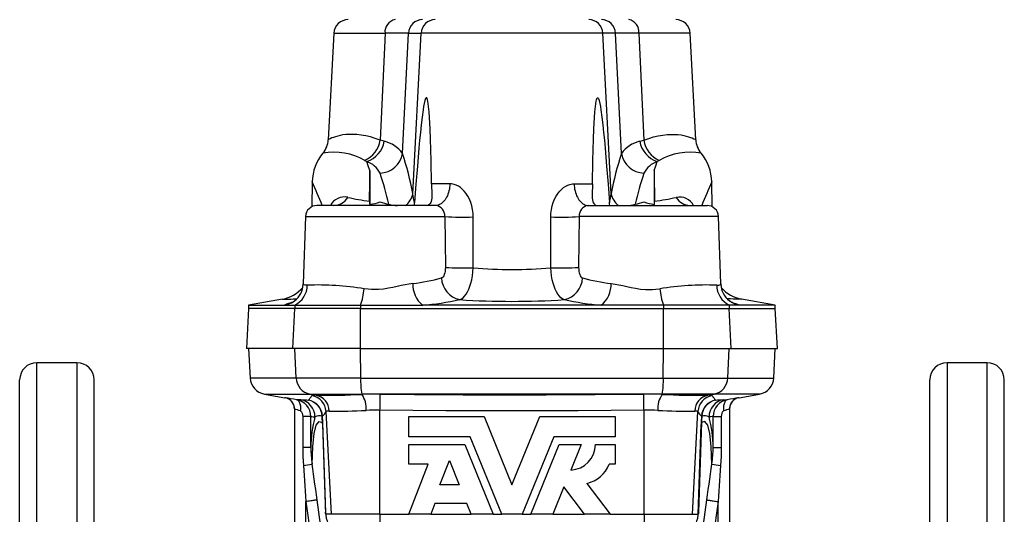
# Model space of a CAD drawing. Extents: x 91 to 718, y -24 to 606.
# Tile 3 of 5: x 108 to 280, y 330 to 416. Entities that reach past the tile are written whole.
import ezdxf

# ---------------------------------------------------------------- set-up
doc = ezdxf.new("R2010")
doc.units = 0
doc.layers.get('0').update_dxf_attribs({"linetype": 'CONTINUOUS'})

msp = doc.modelspace()

# ---------------------------------------------------------------- linework, layer by layer
at = {"color": 7, "linetype": 'CONTINUOUS'}
for p, q in [((162.71, 413.76), (161.73, 395.13)), ((162.71, 413.76), (171.66, 413.76)), ((171.66, 413.76), (170.82, 395.06)), ((174.72, 392.72), (175.74, 413.76)), ((175.74, 413.76), (177.96, 413.76)), ((176.51, 385.69), (177.96, 413.76)), ((209.71, 413.76), (177.96, 413.76)), ((211.16, 385.69), (209.71, 413.76)), ((211.93, 413.76), (209.71, 413.76)), ((212.95, 392.72), (211.93, 413.76)), ((216.01, 413.76), (216.85, 395.06)), ((224.96, 413.76), (216.01, 413.76)), ((225.94, 395.13), (224.96, 413.76)), ((171.52, 394.85), (170.82, 395.06)), ((216.15, 394.85), (216.85, 395.06)), ((160.89, 392.88), (160.8, 392.77)), ((160.89, 392.88), (160.8, 392.77)), ((160.8, 392.77), (160.81, 392.77)), ((160.8, 392.77), (160.81, 392.77)), ((226.86, 392.77), (226.86, 392.77)), ((226.86, 392.77), (226.86, 392.77)), ((168.1, 391.51), (168.47, 391.31)), ((219.57, 391.51), (219.2, 391.31)), ((169, 389.75), (169, 383.81)), ((218.67, 389.75), (218.67, 383.81)), ((158.94, 387.77), (158.86, 383.41)), ((182.99, 387.42), (179.77, 387.42)), ((204.68, 387.42), (207.9, 387.42)), ((228.81, 383.41), (228.73, 387.77)), ((180.51, 383.63), (159.77, 383.63)), ((162.73, 383.63), (162.73, 383.63)), ((207.16, 383.63), (227.9, 383.63)), ((224.94, 383.63), (224.94, 383.63)), ((224.94, 383.63), (224.94, 383.63)), ((224.94, 383.63), (224.94, 383.63)), ((157.77, 381.7), (157.36, 369.91)), ((157.77, 381.7), (182.09, 381.7)), ((182.09, 381.7), (182.19, 372.81)), ((187.06, 372.74), (187.06, 381.63)), ((200.6, 372.74), (200.61, 381.63)), ((205.58, 381.7), (205.48, 372.81)), ((229.9, 381.7), (205.58, 381.7)), ((230.31, 369.91), (229.9, 381.7)), ((153.72, 367.23), (147.83, 366.19)), ((155.53, 366.74), (154.42, 366.35)), ((232.14, 366.74), (233.25, 366.35)), ((239.83, 366.19), (233.95, 367.23)), ((147.83, 365.63), (147.47, 358.63)), ((147.83, 366.19), (147.83, 365.63)), ((147.83, 366.19), (154.08, 366.19)), ((155.89, 365.63), (147.83, 365.63)), ((154.08, 366.19), (155.89, 366.19)), ((155.54, 358.63), (155.89, 365.63)), ((155.89, 366.19), (167.38, 366.19)), ((155.89, 366.19), (155.89, 365.63)), ((167.38, 365.63), (155.89, 365.63)), ((167.36, 358.63), (167.38, 365.63)), ((167.38, 366.19), (178.23, 366.19)), ((167.38, 366.19), (167.38, 365.63)), ((167.38, 365.63), (220.29, 365.63)), ((209.44, 366.19), (178.23, 366.19)), ((220.29, 366.19), (209.44, 366.19)), ((231.78, 366.19), (220.29, 366.19)), ((220.29, 366.19), (220.29, 365.63)), ((220.29, 365.63), (231.78, 365.63)), ((220.31, 358.63), (220.29, 365.63)), ((233.59, 366.19), (231.78, 366.19)), ((231.78, 366.19), (231.78, 365.63)), ((231.78, 365.63), (239.83, 365.63)), ((232.13, 358.63), (231.78, 365.63)), ((239.83, 366.19), (233.59, 366.19)), ((239.83, 365.63), (239.83, 366.19)), ((240.2, 358.63), (239.83, 365.63)), ((155.54, 358.63), (147.47, 358.63)), ((147.83, 358.63), (148.11, 353.44)), ((167.36, 358.63), (155.54, 358.63)), ((156.15, 353.44), (155.89, 358.63)), ((167.36, 358.63), (220.31, 358.63)), ((167.4, 353.44), (167.38, 358.63)), ((220.27, 353.44), (220.29, 358.63)), ((220.31, 358.63), (232.13, 358.63)), ((231.52, 353.44), (231.78, 358.63)), ((232.13, 358.63), (240.2, 358.63)), ((239.56, 353.44), (239.83, 358.63)), ((117.83, 356.13), (110.83, 356.13)), ((110.83, 191.13), (110.83, 356.13)), ((117.83, 356.13), (117.83, 209.77)), ((276.83, 356.13), (269.83, 356.13)), ((269.83, 356.13), (269.83, 209.77)), ((276.83, 191.13), (276.83, 356.13)), ((107.83, 194.13), (107.83, 353.13)), ((120.83, 212.09), (120.83, 353.13)), ((156.15, 353.44), (148.11, 353.44)), ((167.4, 353.44), (156.15, 353.44)), ((167.4, 353.44), (220.27, 353.44)), ((220.27, 353.44), (231.52, 353.44)), ((231.52, 353.44), (239.56, 353.44)), ((266.83, 212.09), (266.83, 353.13)), ((279.83, 194.13), (279.83, 353.13)), ((150.58, 350.64), (154.18, 350.01)), ((150.58, 350.64), (158.53, 350.64)), ((154.18, 350.01), (154.18, 350.01)), ((158.23, 349.59), (158.25, 349.59)), ((158.53, 350.64), (167.59, 350.64)), ((159.6, 350.44), (158.53, 350.64)), ((220.08, 350.64), (167.59, 350.64)), ((167.61, 350.59), (167.59, 350.64)), ((220.06, 350.59), (220.08, 350.64)), ((229.14, 350.64), (220.08, 350.64)), ((228.07, 350.44), (229.14, 350.64)), ((237.09, 350.64), (229.14, 350.64)), ((229.44, 349.59), (229.42, 349.59)), ((233.49, 350.01), (237.09, 350.64)), ((233.49, 350.01), (233.49, 350.01)), ((155.83, 348.04), (155.83, 315.18)), ((162.3, 329.61), (161.36, 347.59)), ((170.77, 329.61), (170.77, 347.83)), ((216.9, 329.61), (216.9, 347.83)), ((225.37, 329.61), (226.31, 347.59)), ((231.83, 348.04), (231.83, 315.18)), ((158.71, 346.7), (157.27, 346.7)), ((157.27, 346.7), (157.27, 341.27)), ((158.71, 341.27), (158.71, 346.7)), ((160.72, 346.8), (160.68, 346.77)), ((175.83, 346.73), (188.95, 346.73)), ((175.83, 343.18), (175.83, 346.73)), ((188.95, 346.73), (193.83, 334.75)), ((193.83, 334.75), (198.72, 346.73)), ((198.72, 346.73), (211.83, 346.73)), ((211.83, 346.73), (211.83, 343.18)), ((226.94, 346.8), (226.99, 346.77)), ((228.96, 341.27), (228.96, 346.7)), ((228.96, 346.7), (230.4, 346.7)), ((230.4, 346.7), (230.4, 341.27)), ((160.72, 345.68), (161.23, 329.95)), ((161.3, 329.61), (160.79, 345.34)), ((226.37, 329.61), (226.88, 345.34)), ((226.95, 345.68), (226.44, 329.95)), ((186.51, 343.18), (175.83, 343.18)), ((192.04, 329.61), (186.51, 343.18)), ((201.16, 343.18), (195.63, 329.61)), ((211.83, 343.18), (201.16, 343.18)), ((158.71, 341.27), (157.27, 341.27)), ((175.83, 341.81), (185.59, 341.81)), ((175.83, 338.38), (175.83, 341.81)), ((185.59, 341.81), (190.56, 329.61)), ((197.11, 329.61), (202.08, 341.81)), ((202.08, 341.81), (205.92, 341.81)), ((205.92, 341.81), (204.11, 337.36)), ((208.41, 341.81), (211.83, 341.81)), ((211.83, 341.81), (211.83, 338.38)), ((228.96, 341.27), (230.4, 341.27)), ((181.25, 334.75), (182.89, 339.01)), ((182.89, 339.01), (184.63, 334.75)), ((179.21, 338.38), (175.83, 338.38)), ((175.83, 329.61), (179.21, 338.38)), ((211.83, 338.38), (210.81, 338.38)), ((184.63, 334.75), (181.25, 334.75)), ((202.9, 334.41), (200.95, 329.61)), ((206.52, 329.61), (202.9, 334.41)), ((206.88, 335.03), (210.98, 329.61)), ((163.31, 307.14), (159.8, 332.12)), ((224.36, 307.14), (227.87, 332.12)), ((157.83, 331.85), (161.35, 306.87)), ((157.83, 315.18), (157.83, 331.85)), ((180.37, 331.49), (179.64, 329.61)), ((185.95, 331.49), (180.37, 331.49)), ((186.72, 329.61), (185.95, 331.49)), ((229.83, 331.85), (226.32, 306.87)), ((229.83, 315.18), (229.83, 331.85)), ((162.3, 329.61), (161.3, 329.61)), ((170.77, 329.61), (162.3, 329.61)), ((170.77, 329.61), (175.83, 329.61)), ((170.77, 329.61), (170.77, 326.95)), ((179.64, 329.61), (175.83, 329.61)), ((179.64, 329.61), (186.72, 329.61)), ((190.56, 329.61), (186.72, 329.61)), ((190.56, 329.61), (192.04, 329.61)), ((195.63, 329.61), (192.04, 329.61)), ((195.63, 329.61), (197.11, 329.61)), ((200.95, 329.61), (197.11, 329.61)), ((200.95, 329.61), (206.52, 329.61)), ((210.98, 329.61), (206.52, 329.61)), ((210.98, 329.61), (216.9, 329.61)), ((216.9, 329.61), (225.37, 329.61)), ((216.9, 329.61), (216.9, 326.95)), ((225.37, 329.61), (226.37, 329.61))]:
    msp.add_line(p, q, dxfattribs=at)
for points in [[(179.77, 387.42), (179.7, 391.47), (179.66, 393.34), (179.6, 395.2), (179.53, 397.06), (179.49, 398.04), (179.43, 399.02), (179.36, 399.99), (179.27, 400.95), (179.21, 401.42), (179.14, 401.88), (179.09, 402.1), (179.03, 402.3), (178.96, 402.43), (178.92, 402.48), (178.86, 402.48), (178.82, 402.45), (178.75, 402.35), (178.68, 402.18), (178.62, 402), (178.5, 401.48), (178.4, 400.93), (178.31, 400.38), (178.13, 399.06), (177.97, 397.72), (177.83, 396.38), (177.7, 395.03), (177.58, 393.68), (177.3, 390.51), (177.05, 387.33), (176.82, 384.15)], [(207.9, 387.42), (207.97, 391.47), (208.01, 393.34), (208.06, 395.2), (208.14, 397.06), (208.18, 398.04), (208.24, 399.02), (208.31, 399.99), (208.4, 400.95), (208.46, 401.42), (208.53, 401.88), (208.58, 402.1), (208.64, 402.3), (208.71, 402.43), (208.75, 402.48), (208.81, 402.48), (208.85, 402.45), (208.92, 402.35), (208.99, 402.18), (209.05, 402), (209.17, 401.48), (209.27, 400.93), (209.36, 400.38), (209.54, 399.06), (209.7, 397.72), (209.84, 396.38), (209.97, 395.03), (210.09, 393.68), (210.37, 390.51), (210.62, 387.33), (210.85, 384.15)], [(170.82, 395.06), (169.94, 395.37), (169.09, 395.62), (168.28, 395.8), (167.48, 395.94), (166.73, 396.03), (166.02, 396.06), (165.4, 396.06), (164.83, 396.02), (164.31, 395.96), (163.83, 395.88), (163.39, 395.77), (163, 395.66), (162.66, 395.54), (162.37, 395.43), (162.09, 395.31), (161.9, 395.21), (161.77, 395.15), (161.73, 395.13)], [(216.85, 395.06), (217.73, 395.37), (218.57, 395.62), (219.39, 395.8), (220.19, 395.94), (220.94, 396.03), (221.65, 396.06), (222.27, 396.06), (222.83, 396.02), (223.36, 395.96), (223.84, 395.88), (224.28, 395.77), (224.67, 395.66), (225.01, 395.54), (225.3, 395.43), (225.58, 395.31), (225.77, 395.21), (225.89, 395.15), (225.94, 395.13)], [(226.87, 392.77), (226.8, 392.85), (226.78, 392.88)], [(169, 389.75), (168.73, 390.56), (168.47, 391.31)], [(218.67, 389.75), (218.94, 390.56), (219.2, 391.31)], [(179.77, 387.42), (179.78, 387.01), (179.8, 386.6), (179.81, 386.32), (179.82, 386.06), (179.83, 385.8), (179.83, 385.56), (179.83, 385.21), (179.81, 384.89), (179.77, 384.59), (179.7, 384.32), (179.63, 384.14), (179.54, 383.98), (179.43, 383.84), (179.3, 383.74), (179.12, 383.65), (178.91, 383.63)], [(182.99, 387.42), (182.97, 387.1), (182.93, 386.78), (182.89, 386.47), (182.82, 386.17), (182.74, 385.88), (182.65, 385.6), (182.54, 385.33), (182.42, 385.07), (182.29, 384.84), (182.14, 384.62), (181.99, 384.42), (181.83, 384.24), (181.66, 384.08), (181.48, 383.94), (181.29, 383.83), (181.1, 383.74), (180.91, 383.68), (180.71, 383.64), (180.51, 383.63)], [(187.06, 381.63), (187.03, 382.24), (186.95, 382.9), (186.82, 383.54), (186.62, 384.16), (186.39, 384.73), (186.11, 385.27), (185.78, 385.77), (185.48, 386.14), (185.15, 386.47), (184.81, 386.76), (184.46, 386.99), (184.11, 387.17), (183.74, 387.31), (183.5, 387.37), (183.24, 387.4), (182.99, 387.42)], [(200.61, 381.63), (200.64, 382.24), (200.72, 382.9), (200.85, 383.54), (201.05, 384.16), (201.28, 384.73), (201.56, 385.27), (201.89, 385.77), (202.19, 386.14), (202.52, 386.47), (202.86, 386.76), (203.21, 386.99), (203.56, 387.17), (203.93, 387.31), (204.17, 387.37), (204.43, 387.4), (204.68, 387.42)], [(204.68, 387.42), (204.7, 387.1), (204.73, 386.78), (204.78, 386.47), (204.85, 386.17), (204.93, 385.88), (205.02, 385.6), (205.13, 385.33), (205.25, 385.07), (205.38, 384.84), (205.52, 384.62), (205.68, 384.42), (205.84, 384.24), (206.01, 384.08), (206.19, 383.94), (206.38, 383.83), (206.57, 383.74), (206.76, 383.68), (206.96, 383.64), (207.16, 383.63)], [(207.9, 387.42), (207.89, 387.01), (207.87, 386.6), (207.86, 386.32), (207.85, 386.06), (207.84, 385.8), (207.83, 385.56), (207.84, 385.21), (207.86, 384.89), (207.9, 384.59), (207.97, 384.32), (208.04, 384.14), (208.13, 383.98), (208.24, 383.84), (208.37, 383.74), (208.55, 383.65), (208.76, 383.63)], [(176.82, 384.15), (176.64, 384.93), (176.51, 385.69)], [(210.85, 384.15), (211.03, 384.93), (211.16, 385.69)], [(176.74, 383.63), (176.79, 383.88), (176.82, 384.15)], [(210.93, 383.63), (210.88, 383.88), (210.85, 384.15)], [(182.19, 372.81), (182.18, 372.45), (182.14, 372.1), (182.09, 371.82), (182.01, 371.56), (181.91, 371.34), (181.79, 371.15), (181.67, 371.05), (181.55, 370.97), (181.5, 370.95)], [(184.69, 367.15), (184.99, 367.29), (185.28, 367.5), (185.55, 367.78), (185.81, 368.12), (186.06, 368.53), (186.28, 368.99), (186.47, 369.5), (186.64, 370.05), (186.79, 370.63), (186.91, 371.31), (187.01, 372.02), (187.06, 372.74)], [(202.98, 367.15), (202.68, 367.29), (202.39, 367.5), (202.12, 367.78), (201.86, 368.12), (201.61, 368.53), (201.39, 368.99), (201.2, 369.5), (201.03, 370.05), (200.88, 370.63), (200.76, 371.31), (200.66, 372.02), (200.6, 372.74)], [(205.48, 372.81), (205.49, 372.45), (205.53, 372.1), (205.58, 371.82), (205.66, 371.56), (205.76, 371.34), (205.88, 371.15), (205.99, 371.05), (206.12, 370.97), (206.17, 370.95)], [(158.07, 369.69), (157.86, 369.68), (157.69, 369.69), (157.55, 369.72), (157.45, 369.77), (157.38, 369.83), (157.36, 369.89), (157.36, 369.91)], [(176.51, 369.99), (175.84, 369.89), (175.16, 369.76), (174.47, 369.62), (173.75, 369.45), (173.02, 369.29), (172.28, 369.15), (171.41, 369.01), (170.52, 368.92), (169.91, 368.91), (169.29, 368.92), (168.69, 368.97), (168.02, 369.07)], [(211.15, 369.99), (211.83, 369.89), (212.51, 369.76), (213.2, 369.62), (213.92, 369.45), (214.65, 369.29), (215.38, 369.15), (216.26, 369.01), (217.14, 368.92), (217.76, 368.91), (218.37, 368.92), (218.98, 368.97), (219.65, 369.07)], [(229.6, 369.69), (229.81, 369.68), (229.98, 369.69), (230.12, 369.72), (230.22, 369.77), (230.29, 369.83), (230.31, 369.89), (230.31, 369.91)], [(153.72, 367.23), (153.77, 367.23), (153.91, 367.23), (154.15, 367.24), (154.47, 367.25), (154.8, 367.26), (155.19, 367.27), (155.63, 367.29), (156.14, 367.3), (156.23, 367.31)], [(233.95, 367.23), (233.9, 367.23), (233.76, 367.23), (233.52, 367.24), (233.19, 367.25), (232.87, 367.26), (232.48, 367.27), (232.03, 367.29), (231.53, 367.3), (231.44, 367.31)], [(232.55, 366.53), (232.55, 366.53), (232.53, 366.54), (232.51, 366.55), (232.46, 366.57), (232.41, 366.6), (232.34, 366.63), (232.27, 366.67), (232.18, 366.72), (232.08, 366.78), (231.98, 366.85), (231.86, 366.93), (231.84, 366.95)], [(154.42, 366.35), (154.21, 366.27), (154.08, 366.19)], [(233.25, 366.35), (233.46, 366.27), (233.59, 366.19)], [(154.21, 350), (154.19, 350.01), (154.18, 350.01)], [(156.95, 349.63), (156.65, 349.64), (156.5, 349.65), (156.38, 349.65), (156.29, 349.65), (156.22, 349.66)], [(156.22, 349.66), (156.33, 349.62), (156.43, 349.57), (156.52, 349.48), (156.6, 349.38), (156.68, 349.25), (156.74, 349.1), (156.8, 348.94), (156.84, 348.75), (156.87, 348.56), (156.88, 348.35), (156.89, 348.13), (156.88, 347.91), (156.85, 347.69)], [(170.77, 347.83), (170.78, 348.1), (170.78, 348.36), (170.78, 348.62), (170.79, 348.87), (170.79, 349.11), (170.79, 349.34), (170.79, 349.56), (170.8, 349.76), (170.8, 349.95), (170.8, 350.11), (170.8, 350.26), (170.8, 350.38), (170.81, 350.49), (170.81, 350.57), (170.81, 350.63)], [(170.81, 350.63), (176.81, 350.57), (185.32, 350.51), (193.83, 350.49), (199.83, 350.5), (208.35, 350.55), (216.86, 350.63)], [(216.9, 347.83), (216.89, 348.1), (216.89, 348.36), (216.89, 348.62), (216.88, 348.87), (216.88, 349.11), (216.88, 349.34), (216.87, 349.56), (216.87, 349.76), (216.87, 349.95), (216.87, 350.11), (216.87, 350.26), (216.86, 350.38), (216.86, 350.49), (216.86, 350.57), (216.86, 350.63)], [(230.72, 349.63), (231.02, 349.64), (231.17, 349.65), (231.29, 349.65), (231.38, 349.65), (231.45, 349.66)], [(231.45, 349.66), (231.34, 349.62), (231.24, 349.57), (231.15, 349.48), (231.07, 349.38), (230.99, 349.25), (230.93, 349.1), (230.87, 348.94), (230.83, 348.75), (230.8, 348.56), (230.79, 348.35), (230.78, 348.13), (230.79, 347.91), (230.82, 347.69)], [(233.46, 350), (233.48, 350.01), (233.49, 350.01)], [(156.85, 347.69), (156.92, 347.65), (157.05, 347.53), (157.06, 347.52), (157.17, 347.3), (157.25, 347.02), (157.27, 346.7)], [(216.9, 347.83), (205.37, 347.73), (193.83, 347.69), (182.3, 347.73), (170.77, 347.83)], [(230.82, 347.69), (230.75, 347.65), (230.62, 347.53), (230.61, 347.52), (230.5, 347.3), (230.42, 347.02), (230.4, 346.7)], [(158.71, 346.7), (158.87, 346.7), (159.12, 346.69), (159.42, 346.68)], [(158.9, 338.41), (159.04, 341.48), (159.29, 343.75), (159.65, 345.2), (160.13, 345.85), (160.72, 345.68)], [(228.77, 338.41), (228.63, 341.48), (228.38, 343.75), (228.02, 345.2), (227.54, 345.85), (226.95, 345.68)], [(228.96, 346.7), (228.8, 346.7), (228.55, 346.69), (228.25, 346.68)], [(157.27, 341.27), (157.3, 339.7), (157.39, 338.14)], [(230.4, 341.27), (230.37, 339.7), (230.28, 338.14)], [(157.39, 338.14), (157.45, 337.26), (157.51, 336.38), (157.58, 335.49), (157.64, 334.59), (157.71, 333.68), (157.77, 332.77), (157.83, 331.85)], [(159.8, 332.12), (159.67, 333.04), (159.54, 333.95), (159.41, 334.86), (159.28, 335.76), (159.15, 336.65), (159.02, 337.54), (158.9, 338.41)], [(227.87, 332.12), (228, 333.04), (228.13, 333.95), (228.26, 334.86), (228.39, 335.76), (228.52, 336.65), (228.65, 337.54), (228.77, 338.41)], [(230.28, 338.14), (230.22, 337.26), (230.16, 336.38), (230.09, 335.49), (230.03, 334.59), (229.96, 333.68), (229.9, 332.77), (229.83, 331.85)], [(159.8, 332.12), (159.75, 332.12), (159.69, 332.11), (159.6, 332.09), (159.49, 332.08), (159.36, 332.06), (159.21, 332.04), (159.05, 332.02), (158.87, 331.99), (158.68, 331.96), (158.48, 331.94), (158.27, 331.91), (158.05, 331.88), (157.83, 331.85)], [(227.87, 332.12), (227.92, 332.12), (227.98, 332.11), (228.07, 332.09), (228.18, 332.08), (228.31, 332.06), (228.46, 332.04), (228.62, 332.02), (228.8, 331.99), (228.99, 331.96), (229.19, 331.94), (229.4, 331.91), (229.62, 331.88), (229.83, 331.85)]]:
    msp.add_lwpolyline(points, dxfattribs=at)
for centre, radius, start, end in [((165.21, 413.63), 2.5, 90, 177), ((173.81, 413.99), 2.17, 99.9378, 186.2719), ((178.22, 413.65), 2.48, 90.3825, 177.4938), ((180.43, 413.65), 2.48, 90.3825, 177.4938), ((207.24, 413.65), 2.48, 2.5062, 89.6175), ((209.45, 413.65), 2.48, 2.5062, 89.6175), ((213.85, 413.99), 2.17, 353.7281, 80.0622), ((222.46, 413.63), 2.5, 3, 90), ((173.7, 101.92), 311.84, 89.6251, 90.3749), ((213.97, 101.92), 311.84, 89.6251, 90.3749), ((157.74, 395.34), 4, 320.0255, 357), ((166.2, 395.78), 4.67, 293.9668, 351.1819), ((166.94, 395.71), 4.66, 289.1073, 349.3727), ((170.34, 389.62), 5.37, 35.3096, 77.2325), ((217.33, 389.62), 5.37, 102.7675, 144.6904), ((220.73, 395.71), 4.66, 190.6273, 250.8927), ((221.46, 395.78), 4.67, 188.8181, 246.0332), ((229.93, 395.34), 4, 183, 219.9745), ((166.94, 387.63), 8, 140.0252, 178.9994), ((162.75, 382.27), 10.68, 59.9441, 100.5096), ((170.64, 393.42), 4.14, 271.9813, 350.2497), ((121.61, 375.46), 55.85, 10.5604, 18.0091), ((266.06, 375.46), 55.85, 161.9909, 169.4396), ((217.03, 393.42), 4.14, 189.7503, 268.0187), ((224.92, 382.27), 10.68, 79.4904, 120.0559), ((220.73, 387.63), 8, 0.9996, 39.9739), ((167.28, 387.61), 3.88, 25.5478, 72.1498), ((220.39, 387.61), 3.88, 107.8502, 154.4522), ((-29.77, 389.8), 198.77, 358.4456, 359.9864), ((125.21, 373.56), 48.21, 12.3124, 19.04), ((262.46, 373.56), 48.21, 160.96, 167.6876), ((417.44, 389.8), 198.77, 180.0136, 181.5544), ((-30.82, 305.21), 206.94, 22.2673, 23.5114), ((418.53, 305.19), 206.98, 156.4886, 157.7325), ((173.15, 386.36), 3.42, 306.9553, 348.708), ((214.52, 386.36), 3.42, 191.292, 233.0447), ((159.77, 381.63), 2, 90, 178), ((164.55, 382.45), 2.67, 77.3447, 153.7643), ((162.63, 386.54), 2.92, 271.9782, 329.2623), ((172.3, 415.79), 31.57, 256.884, 263.8784), ((170.46, 384.29), 1.54, 175.6688, 198.2854), ((167.41, 393.72), 10.04, 279.1114, 289.641), ((174.29, 393.89), 10.24, 249.9859, 258.8509), ((174.07, 390.81), 7.19, 255.7975, 267.915), ((180.24, 381.79), 1.86, 357.0727, 81.5994), ((207.43, 381.79), 1.86, 98.4006, 182.9273), ((213.59, 390.81), 7.19, 272.085, 284.2025), ((213.38, 393.89), 10.24, 281.1491, 290.0141), ((220.26, 393.72), 10.04, 250.359, 260.8886), ((217.21, 384.29), 1.54, 341.7146, 4.3312), ((215.37, 415.79), 31.57, 276.1216, 283.116), ((223.12, 382.43), 2.68, 26.4126, 102.4767), ((225.04, 386.54), 2.92, 210.7377, 268.0218), ((227.9, 381.63), 2, 2, 90), ((185.26, 430.3), 48.71, 266.2737, 272.1165), ((202.41, 430.3), 48.71, 267.8835, 273.7263), ((185.34, 422.65), 49.94, 266.383, 271.9771), ((193.83, 452.04), 79.6, 265.1207, 274.8793), ((202.33, 422.65), 49.94, 268.0229, 273.617), ((153.48, 370.03), 3.88, 307.4815, 358.178), ((173.34, 399.83), 30.01, 276.0705, 285.7761), ((181.15, 369.8), 4.64, 177.6329, 230.9731), ((185.61, 371.17), 4.12, 182.985, 257.0432), ((202.06, 371.17), 4.12, 282.9568, 357.015), ((214.33, 399.83), 30.01, 254.2239, 263.9295), ((206.51, 369.8), 4.64, 309.0269, 2.3671), ((234.18, 370.03), 3.87, 181.7476, 232.5432), ((152.68, 373.14), 6, 279.9992, 320.2785), ((154.1, 369.74), 3.98, 296.785, 359.2523), ((159.79, 317.34), 52.38, 80.9604, 91.8764), ((154.32, 370.58), 13.78, 341.4164, 353.6807), ((227.88, 317.34), 52.38, 88.1236, 99.0396), ((233.35, 370.58), 13.78, 186.3193, 198.5836), ((233.57, 369.74), 3.98, 180.7477, 243.215), ((234.99, 373.14), 6, 219.8374, 260.0007), ((153.42, 370.1), 3.97, 279.4779, 307.4963), ((153.82, 370.11), 3.8, 279.1852, 290.1083), ((154, 369.25), 2.94, 292.3837, 308.4221), ((174.53, 413.17), 47.12, 274.4986, 282.4448), ((193.83, 506.05), 139.19, 266.2327, 273.7673), ((213.13, 413.17), 47.12, 257.5552, 265.5014), ((234.24, 370.11), 3.97, 232.5102, 260.5178), ((233.85, 370.11), 3.8, 249.8773, 260.8153), ((110.83, 353.13), 3, 90, 180), ((117.83, 353.13), 3, 0, 90), ((269.83, 353.13), 3, 90, 180), ((276.83, 353.13), 3, 0, 90), ((151.1, 353.6), 3, 183, 260), ((159.11, 353.54), 2.96, 181.9661, 258.7025), ((180.29, 352.9), 12.9, 177.5862, 190.0642), ((207.38, 352.9), 12.9, 349.9358, 2.4138), ((228.56, 353.54), 2.96, 281.2975, 358.0339), ((236.57, 353.6), 3, 280, 357), ((153.83, 348.04), 2, 0, 79.9969), ((153.83, 348.04), 2, 59.8421, 79.9893), ((92.55, -14.08), 369.27, 80.0711, 80.3873), ((153.83, 348.04), 2, 0.0003, 59.8302), ((155.7, 346.7), 3, 0.0853, 80.1338), ((161.15, 458.51), 108.95, 267.7886, 268.4644), ((156.42, 346.69), 2.99, 359.8597, 79.8373), ((157.69, 346.65), 2.99, 2.2134, 79.5827), ((156.51, 351.59), 2.65, 311.0521, 332.8534), ((157.73, 346.64), 3, 3.0292, 80.0546), ((159.35, 348.97), 1.5, 80.462, 109.0958), ((158.36, 347.42), 3, 3.0846, 80.3069), ((160.88, 496.39), 145.96, 269.4994, 272.6446), ((159, 347.59), 2.92, 1.1868, 78.038), ((169.96, 280.42), 70.21, 89.3054, 91.9141), ((164.01, 348.16), 4.35, 355.2342, 34.104), ((217.71, 280.42), 70.21, 88.0859, 90.6946), ((223.66, 348.16), 4.35, 145.896, 184.7658), ((226.79, 496.39), 145.96, 267.3554, 270.5006), ((228.67, 347.59), 2.92, 101.962, 178.8132), ((229.31, 347.42), 3, 99.6931, 176.9154), ((229.94, 346.64), 3, 99.9454, 176.9708), ((229.98, 346.65), 2.99, 100.4173, 177.7866), ((228.32, 348.97), 1.5, 70.9042, 99.538), ((231.25, 346.69), 2.99, 100.1627, 180.1403), ((231.16, 351.59), 2.65, 207.1466, 228.9479), ((231.96, 346.7), 3, 99.8662, 179.9147), ((226.52, 458.51), 108.95, 271.5356, 272.2114), ((294.9, -12.8), 367.97, 99.6121, 99.9293), ((233.83, 348.04), 2, 100.0019, 180), ((233.83, 348.04), 2, 120.8885, 179.9997), ((233.83, 348.04), 2, 100.0018, 120.8852), ((127.36, 263.62), 89.09, 70.6691, 71.3618), ((159.03, 348.79), 2.62, 310.2213, 332.4835), ((161.73, 346.79), 0.875, 77.4303, 115.1135), ((162.95, 441.18), 93.54, 269.3668, 273.3053), ((170.13, 307.27), 40.56, 89.086, 92.5185), ((217.54, 307.27), 40.56, 87.4815, 90.914), ((224.72, 441.18), 93.54, 266.6947, 270.6332), ((225.94, 346.79), 0.875, 64.8865, 102.5697), ((228.63, 348.79), 2.62, 207.5165, 229.7787), ((260.31, 263.62), 89.09, 108.6382, 109.3309), ((179.29, 341.33), 20.58, 164.9313, 180.1589), ((160.18, 344.83), 2.01, 75.672, 112.4903), ((142.88, 345.59), 17.83, 0.2965, 3.8055), ((92.46, 343.07), 68.37, 1.8997, 3.1237), ((295.21, 343.07), 68.37, 176.8763, 178.1003), ((244.78, 345.59), 17.83, 176.1945, 179.7035), ((227.49, 344.83), 2.01, 67.5097, 104.328), ((208.38, 341.33), 20.58, 359.8411, 15.0687), ((159.28, 345.2), 1.51, 5.0391, 18.3011), ((228.39, 345.2), 1.51, 161.6989, 174.9609), ((179.8, 341.23), 21.09, 179.8888, 187.6846), ((203.95, 341.81), 4.45, 272.0112, 359.9625), ((207.87, 341.23), 21.09, 352.3154, 0.1112), ((155.22, 354.27), 16.28, 277.6266, 283.0368), ((205.77, 340.31), 5.4, 281.9579, 339.0308), ((232.44, 354.27), 16.28, 256.9632, 262.3734), ((168.06, 330.51), 6.85, 184.6932, 251.4158), ((159.79, 329.48), 1.51, 5.0401, 18.3013), ((219.61, 330.51), 6.85, 288.5842, 355.3068), ((227.88, 329.48), 1.51, 161.6987, 174.9599)]:
    msp.add_arc(centre, radius, start, end, dxfattribs=at)

doc.saveas('drawing.dxf')
